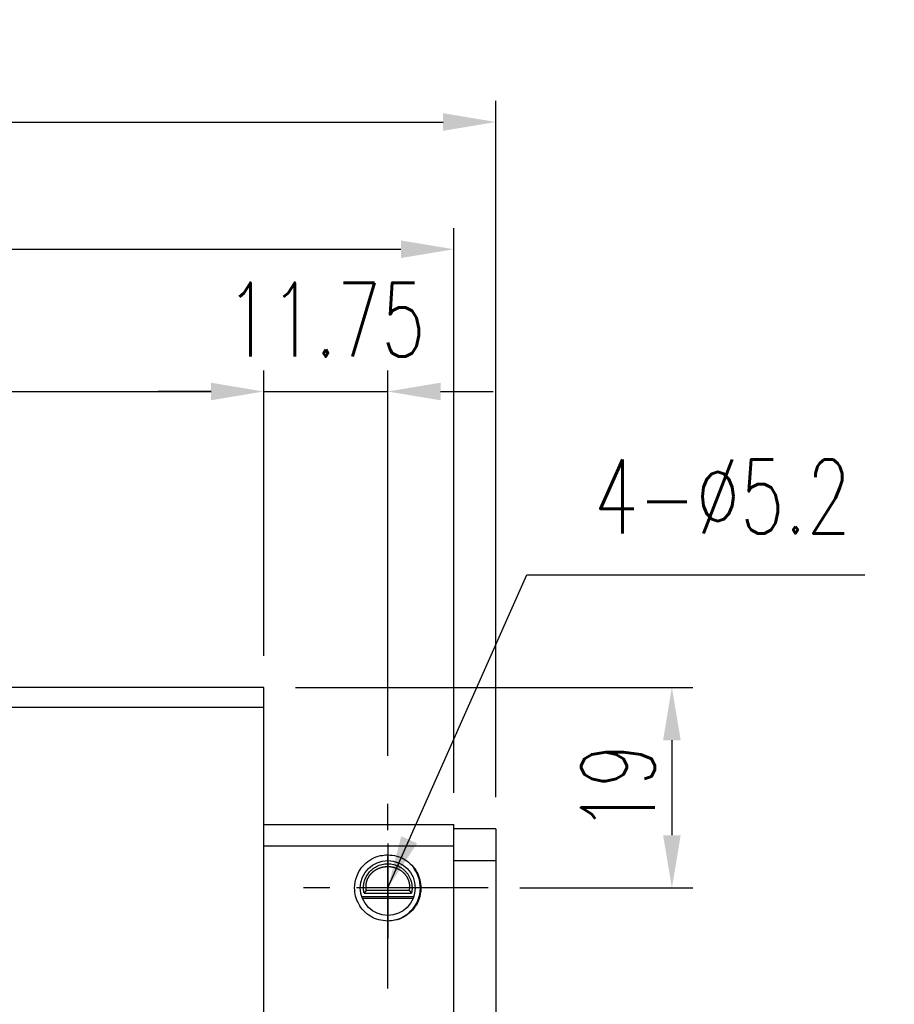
# Model space of a CAD drawing. Header units: millimetres. Extents: x 716 to 1311, y 158 to 389.
# Tile 56 of 56: x 1179 to 1262, y 238 to 331. Entities that reach past the tile are written whole.
import ezdxf

# ---------------------------------------------------------------- set-up
doc = ezdxf.new("R2010")
doc.units = ezdxf.units.MM
doc.header["$LTSCALE"] = 10
doc.linetypes.add('CENTER', pattern=[2, 1.25, -0.25, 0.25, -0.25])
for name, color, linetype in [('2', 7, 'Continuous'), ('4', 7, 'Continuous'), ('CL', 1, 'CENTER'), ('DIM', 4, 'Continuous'), ('OUT', 3, 'Continuous')]:
    doc.layers.add(name, color=color, linetype=linetype)
doc.styles.add('DIM-7', font='SIMPLEX.shx', dxfattribs={"width": 0.7, "bigfont": 'chineset.shx'})
doc.dimstyles.new('CNS', dxfattribs={"dimtxt": 3.5, "dimasz": 2.5, "dimexe": 1, "dimexo": 1.5, "dimgap": 0.09, "dimtad": 0, "dimdsep": 46, "dimtxsty": 'DIM-7', "dimcen": 0.09, "dimclrd": 1, "dimclre": 1, "dimclrt": 4, "dimadec": 0, "dimazin": 0, "dimtfac": 1, "dimtix": 1, "dimtmove": 2, "dimatfit": 3, "dimfxl": 1, "dimtvp": 0.971429, "dimtolj": 1, "dimarcsym": 0})

# ---------------------------------------------------------------- blocks, each defined once
blk = doc.blocks.new('*D71')
at = {"layer": 'DEFPOINTS', "color": 0, "transparency": 16777216}
for p in [(1201.958, 296.178), (1045.858, 268.142), (1201.958, 268.142)]:
    blk.add_point(p, dxfattribs=at)
at = {"layer": 'DIM', "color": 7, "lineweight": -2, "transparency": 16777216}
for p, q in [((1045.858, 271.142), (1045.858, 298.178)), ((1201.958, 271.142), (1201.958, 298.178)), ((1050.858, 296.178), (1196.958, 296.178))]:
    blk.add_line(p, q, dxfattribs=at)
at = {"layer": 'DIM', "color": 7, "transparency": 16777216}
for points in [[(1050.858, 297.011), (1050.858, 295.344), (1045.858, 296.178)], [(1196.958, 297.011), (1196.958, 295.344), (1201.958, 296.178)]]:
    blk.add_solid(points, dxfattribs=at)
at = {"layer": 'DIM', "color": 7, "transparency": 16777216, "insert": (1123.908, 301.278), "char_height": 7, "attachment_point": 5, "style": 'DIM-7'}
blk.add_mtext('\\A1;156.1', dxfattribs=at)
blk = doc.blocks.new('*D60')
at = {"layer": 'DEFPOINTS', "color": 0, "transparency": 16777216}
for p in [(1223.958, 321.709), (1023.858, 254.742), (1223.958, 254.742)]:
    blk.add_point(p, dxfattribs=at)
at = {"layer": 'DIM', "color": 7, "lineweight": -2, "transparency": 16777216}
for p, q in [((1023.858, 257.742), (1023.858, 323.709)), ((1223.958, 257.742), (1223.958, 323.709)), ((1028.858, 321.709), (1218.958, 321.709))]:
    blk.add_line(p, q, dxfattribs=at)
at = {"layer": 'DIM', "color": 7, "transparency": 16777216}
for points in [[(1028.858, 322.542), (1028.858, 320.875), (1023.858, 321.709)], [(1218.958, 322.542), (1218.958, 320.875), (1223.958, 321.709)]]:
    blk.add_solid(points, dxfattribs=at)
at = {"layer": 'DIM', "color": 7, "transparency": 16777216, "insert": (1123.908, 326.809), "char_height": 7, "attachment_point": 5, "style": 'DIM-7'}
blk.add_mtext('\\A1;200.1', dxfattribs=at)
blk = doc.blocks.new('*D61')
at = {"layer": 'DEFPOINTS', "color": 0, "transparency": 16777216}
for p in [(1213.708, 296.178), (1201.958, 268.142), (1213.708, 258.667)]:
    blk.add_point(p, dxfattribs=at)
at = {"layer": 'DIM', "color": 7, "lineweight": -2, "transparency": 16777216}
for p, q in [((1201.958, 271.142), (1201.958, 298.178)), ((1213.708, 261.667), (1213.708, 298.178)), ((1196.958, 296.178), (1191.958, 296.178)), ((1201.958, 296.178), (1213.708, 296.178)), ((1218.708, 296.178), (1223.708, 296.178))]:
    blk.add_line(p, q, dxfattribs=at)
at = {"layer": 'DIM', "color": 7, "transparency": 16777216}
for points in [[(1196.958, 297.011), (1196.958, 295.344), (1201.958, 296.178)], [(1218.708, 297.011), (1218.708, 295.344), (1213.708, 296.178)]]:
    blk.add_solid(points, dxfattribs=at)
at = {"layer": 'DIM', "color": 7, "transparency": 16777216, "insert": (1207.833, 302.978), "char_height": 7, "attachment_point": 5, "style": 'DIM-7'}
blk.add_mtext('\\A1;11.75', dxfattribs=at)
blk = doc.blocks.new('*D62')
at = {"layer": 'DEFPOINTS', "color": 0, "transparency": 16777216}
for p in [(1201.958, 268.142), (1223.233, 249.142), (1240.634, 249.142)]:
    blk.add_point(p, dxfattribs=at)
at = {"layer": 'DIM', "color": 7, "lineweight": -2, "transparency": 16777216}
for p, q in [((1204.958, 268.142), (1242.634, 268.142)), ((1240.634, 263.142), (1240.634, 254.142)), ((1226.233, 249.142), (1242.634, 249.142))]:
    blk.add_line(p, q, dxfattribs=at)
at = {"layer": 'DIM', "color": 7, "transparency": 16777216}
for points in [[(1239.8, 263.142), (1241.467, 263.142), (1240.634, 268.142)], [(1239.8, 254.142), (1241.467, 254.142), (1240.634, 249.142)]]:
    blk.add_solid(points, dxfattribs=at)
at = {"layer": 'DIM', "color": 7, "transparency": 16777216, "insert": (1235.534, 258.642), "char_height": 7, "attachment_point": 5, "rotation": 90, "style": 'DIM-7'}
blk.add_mtext('\\A1;19', dxfattribs=at)
blk = doc.blocks.new('*D72')
at = {"layer": 'DEFPOINTS', "color": 0, "transparency": 16777216}
for p in [(1219.958, 309.654), (1027.858, 255.142), (1219.958, 255.142)]:
    blk.add_point(p, dxfattribs=at)
at = {"layer": 'DIM', "color": 7, "lineweight": -2, "transparency": 16777216}
for p, q in [((1027.858, 258.142), (1027.858, 311.654)), ((1219.958, 258.142), (1219.958, 311.654)), ((1032.858, 309.654), (1214.958, 309.654))]:
    blk.add_line(p, q, dxfattribs=at)
at = {"layer": 'DIM', "color": 7, "transparency": 16777216}
for points in [[(1032.858, 310.487), (1032.858, 308.82), (1027.858, 309.654)], [(1214.958, 310.487), (1214.958, 308.82), (1219.958, 309.654)]]:
    blk.add_solid(points, dxfattribs=at)
at = {"layer": 'DIM', "color": 7, "transparency": 16777216, "insert": (1123.908, 314.754), "char_height": 7, "attachment_point": 5, "style": 'DIM-7'}
blk.add_mtext('\\A1;192.1', dxfattribs=at)

msp = doc.modelspace()

# ---------------------------------------------------------------- linework, layer by layer
at = {"layer": '2', "color": 0, "linetype": 'Continuous'}
for p, q in [((1201.958, 255.142), (1219.958, 255.142)), ((1219.958, 201.442), (1219.958, 255.142)), ((1223.958, 254.742), (1219.958, 254.742)), ((1223.958, 254.742), (1223.958, 251.442)), ((1201.958, 253.143), (1219.958, 253.143)), ((1219.958, 251.742), (1223.958, 251.742)), ((1223.958, 251.442), (1223.958, 206.142)), ((1211.234, 248.342), (1216.182, 248.342)), ((1211.288, 248.192), (1216.128, 248.192)), ((1211.463, 248.642), (1215.953, 248.642)), ((1211.681, 248.931), (1215.734, 248.931))]:
    msp.add_line(p, q, dxfattribs=at)
msp.add_circle((1213.708, 249.142), 2.6, dxfattribs=at)
for start, end in [(0, 38.51437), (270.5625, 0)]:
    msp.add_arc((1213.708, 249.142), 3.098, start, end, dxfattribs=at)
for points, degree, knots in [([(1213.708, 246.005), (1213.418, 246.028), (1212.845, 246.074), (1212.059, 246.432), (1211.407, 246.956), (1210.926, 247.619), (1210.635, 248.363), (1210.524, 249.257), (1210.719, 250.338), (1211.495, 251.547), (1212.666, 252.212), (1213.48, 252.265), (1213.708, 252.28)], 3, [0, 0, 0, 0, 0.088414, 0.174888, 0.259423, 0.342017, 0.422671, 0.501384, 0.615249, 0.751147, 0.930227, 1, 1, 1, 1]), ([(1213.708, 252.28), (1213.998, 252.257), (1214.571, 252.211), (1215.357, 251.853), (1216.008, 251.329), (1216.49, 250.666), (1216.781, 249.922), (1216.892, 249.028), (1216.697, 247.947), (1215.92, 246.738), (1214.749, 246.073), (1213.936, 246.02), (1213.708, 246.005)], 3, [0, 0, 0, 0, 0.088414, 0.174888, 0.259423, 0.342017, 0.422671, 0.501384, 0.615249, 0.751147, 0.930227, 1, 1, 1, 1]), ([(1211.463, 248.642), (1211.435, 248.767), (1211.398, 249.03), (1211.417, 249.474), (1211.509, 249.844), (1211.618, 250.112), (1211.719, 250.305), (1211.836, 250.484), (1211.971, 250.656), (1212.135, 250.826), (1212.383, 251.036), (1212.686, 251.217), (1213.024, 251.344), (1213.293, 251.41), (1213.566, 251.444), (1213.938, 251.444), (1214.416, 251.358), (1214.87, 251.145), (1215.184, 250.914), (1215.394, 250.715), (1215.57, 250.501), (1215.719, 250.27), (1215.839, 250.022), (1215.929, 249.76), (1215.989, 249.479), (1216.013, 249.193), (1216.002, 248.914), (1215.973, 248.731), (1215.953, 248.642)], 3, [0, 0, 0, 0, 0.0625, 0.125, 0.1875, 0.21875, 0.25, 0.28125, 0.3125, 0.34375, 0.375, 0.4375, 0.46875, 0.5, 0.53125, 0.5625, 0.625, 0.6875, 0.71875, 0.75, 0.78125, 0.8125, 0.84375, 0.875, 0.90625, 0.9375, 0.96875, 1, 1, 1, 1]), ([(1211.681, 248.931), (1211.639, 249.144), (1211.649, 249.361), (1211.66, 249.575), (1211.724, 249.785), (1211.786, 249.991), (1211.896, 250.18), (1212.005, 250.366), (1212.155, 250.526), (1212.302, 250.682), (1212.484, 250.805), (1212.661, 250.926), (1212.864, 251.01), (1213.062, 251.091), (1213.278, 251.133), (1213.489, 251.174), (1213.707, 251.174), (1214.149, 251.175), (1214.551, 251.01), (1214.964, 250.84), (1215.26, 250.526), (1215.41, 250.367), (1215.629, 249.993), (1215.755, 249.577), (1215.777, 249.144), (1215.734, 248.931)], 2, [0, 0, 0, 0.0625, 0.0625, 0.125, 0.125, 0.1875, 0.1875, 0.25, 0.25, 0.3125, 0.3125, 0.375, 0.375, 0.4375, 0.4375, 0.5, 0.5, 0.625, 0.625, 0.75, 0.75, 0.8125, 0.875, 0.9375, 1, 1, 1])]:
    msp.add_open_spline(points, degree=degree, knots=knots, dxfattribs=at)
for points, degree in [([(1211.681, 248.931), (1211.609, 248.835), (1211.536, 248.739), (1211.463, 248.642)], 3), ([(1215.734, 248.931), (1215.847, 248.791), (1215.953, 248.642)], 2)]:
    msp.add_open_spline(points, degree=degree, dxfattribs=at)
at = {"layer": '4', "color": 0, "linetype": 'Continuous'}
for p, q in [((1201.958, 268.142), (1045.858, 268.142)), ((1201.958, 266.242), (1045.858, 266.242))]:
    msp.add_line(p, q, dxfattribs=at)
at = {"layer": 'CL', "color": 0}
for p, q in [((1213.708, 239.617), (1213.708, 258.667)), ((1213.708, 253.342), (1213.708, 244.342)), ((1223.233, 249.142), (1204.183, 249.142))]:
    msp.add_line(p, q, dxfattribs=at)
at = {"layer": 'OUT', "color": 0}
msp.add_line((1201.958, 201.142), (1201.958, 268.142), dxfattribs=at)

# ---------------------------------------------------------------- texts
at = {"layer": 'DIM', "color": 0, "insert": (1233.236, 282.735), "char_height": 7, "attachment_point": 7, "style": 'DIM-7'}
msp.add_mtext('\\A1;4-%%C5.2', dxfattribs=at)

# ---------------------------------------------------------------- dimensions: what is measured, and where the dimension line sits
at = {"layer": 'DIM', "color": 0}
for base, p1, p2, override, picture, middle in [((1223.958, 321.709), (1023.858, 254.742), (1223.958, 254.742), {"dimscale": 2, "dimgap": 0.8, "dimtad": 1, "dimclrd": 7, "dimclre": 7, "dimclrt": 7, "dimadec": 2, "dimazin": 2, "dimtmove": 1}, '*D60', (1123.908, 326.809)), ((1219.958, 309.654), (1027.858, 255.142), (1219.958, 255.142), {"dimscale": 2, "dimgap": 0.8, "dimtad": 1, "dimclrd": 7, "dimclre": 7, "dimclrt": 7, "dimadec": 2, "dimazin": 2, "dimtmove": 1}, '*D72', (1123.908, 314.754)), ((1213.708, 296.178), (1201.958, 268.142), (1213.708, 258.667), {"dimscale": 2, "dimgap": 0.8, "dimclrd": 7, "dimclre": 7, "dimclrt": 7, "dimadec": 2, "dimazin": 2}, '*D61', (1207.833, 302.978)), ((1201.958, 296.178), (1045.858, 268.142), (1201.958, 268.142), {"dimscale": 2, "dimgap": 0.8, "dimtad": 1, "dimclrd": 7, "dimclre": 7, "dimclrt": 7, "dimadec": 2, "dimazin": 2, "dimtmove": 1}, '*D71', (1123.908, 301.278))]:
    dim = msp.add_linear_dim(base=base, p1=p1, p2=p2, dimstyle='CNS', override=override, dxfattribs=at)
    dim.commit()
    dim.dimension.update_dxf_attribs({"geometry": picture, "text_midpoint": middle})
dim = msp.add_linear_dim(base=(1240.634, 249.142), p1=(1201.958, 268.142), p2=(1223.233, 249.142), angle=90, dimstyle='CNS', override={"dimscale": 2, "dimgap": 0.8, "dimtad": 1, "dimclrd": 7, "dimclre": 7, "dimclrt": 7, "dimadec": 2, "dimazin": 2, "dimtmove": 1}, dxfattribs=at)
dim.commit()
dim.dimension.update_dxf_attribs({"geometry": '*D62', "text_midpoint": (1235.534, 258.642)})

# ---------------------------------------------------------------- leaders
at = {"layer": 'DIM', "color": 0, "annotation_type": 0, "has_hookline": 1, "hookline_direction": 0, "text_width": 25.433}
msp.add_leader([(1213.708, 249.142), (1226.898, 278.813), (1231.898, 278.813)], dimstyle='CNS', override={"dimscale": 2, "dimgap": 0.8, "dimtad": 1, "dimclrd": 7, "dimclre": 4, "dimadec": 2, "dimazin": 2, "dimtmove": 1}, dxfattribs=at)

doc.saveas('drawing.dxf')
